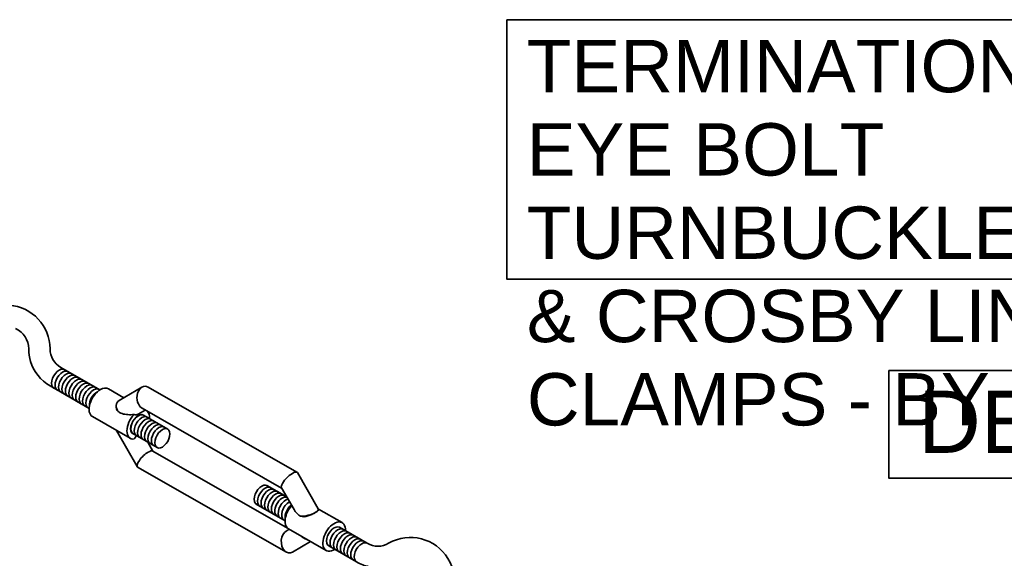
# Model space of a CAD drawing. Header units: inches. Extents: x 302 to 12790, y 497 to 13325.
# Tile 29 of 30: x 7328 to 7709, y 10969 to 11177. Entities that reach past the tile are written whole.
import ezdxf

# ---------------------------------------------------------------- set-up
doc = ezdxf.new("R2010")
doc.units = ezdxf.units.IN
doc.header["$MEASUREMENT"] = 0
doc.layers.add('E-DETL-MAST', color=253, linetype='Continuous', lineweight=35)
doc.styles.get("Standard").update_dxf_attribs({"font": 'arial.ttf'})

msp = doc.modelspace()

# ---------------------------------------------------------------- linework, layer by layer
at = {"layer": 'E-DETL-MAST', "ltscale": 3425}
for p, q in [((7368.56679, 11030.5865), (7362.5543, 11034.03512)), ((7366.75958, 11029.5295), (7375.53468, 11034.66188)), ((7377.96367, 11034.67216), (7435.47813, 11001.7726)), ((7365.56809, 11027.26322), (7365.56809, 11027.45231)), ((7374.11249, 11024.2456), (7376.78666, 11025.80967)), ((7375.56919, 11026.50798), (7429.53398, 10995.64443)), ((7371.00508, 11014.88156), (7356.37983, 11023.27025)), ((7376.15047, 11023.85228), (7385.48747, 11018.46156)), ((7373.68025, 11003.94244), (7365.62607, 11017.89254)), ((7372.03415, 11016.6757), (7381.35403, 11011.30223)), ((7379.79151, 11009.90397), (7377.80567, 11013.34352)), ((7431.76281, 10980.18384), (7379.6855, 11009.96478)), ((7431.36182, 10970.87625), (7373.84736, 11003.7758)), ((7435.64524, 11001.60597), (7443.69942, 10987.65587)), ((7423.86509, 10996.62435), (7431.51982, 10992.20489)), ((7429.47287, 10995.75027), (7434.33312, 10987.33216)), ((7419.74877, 10989.44778), (7430.85163, 10983.03754)), ((7452.94565, 10982.27815), (7443.74121, 10987.55761)), ((7443.75739, 10987.43952), (7443.75739, 10987.25042)), ((7432.48522, 10979.70738), (7431.32731, 10979.03015)), ((7446.77118, 10971.51329), (7432.14594, 10979.90198)), ((7440.7587, 10974.96191), (7433.7908, 10970.88653))]:
    msp.add_line(p, q, dxfattribs=at)
for points in [[(7516.62114, 11176.67374), (7848.08214, 11176.67374), (7848.08214, 11076.32739), (7516.62114, 11076.32739)], [(7664.27119, 11041.05311), (7819.26712, 11041.05311), (7819.26712, 10999.52207), (7664.27119, 10999.52207)]]:
    msp.add_lwpolyline(points, close=True, dxfattribs=at)
for points, format in [([(7332.83423, 11063.60556, 0, 6.00383, 0), (7344.39675, 11075.16808, 0, 0, 0), (7402.49902, 11133.27035, 0, 0, 0), (7516.62114, 11133.27035, 0, 0, 0)], "xyseb"), ([(7418.82655, 11007.76364, 0, 6.00383, 0), (7426.52693, 11021.1011, 0, 0, 0), (7459.00093, 11077.3477, 0, 0, 0), (7516.62114, 11077.3477, 0, 0, 0)], "xyseb"), ([(7577.90741, 10935.48676, 0, 6.00383, 0), (7588.75763, 10946.33698, 0, 0, 0), (7627.44055, 10985.01991, 0, 0, 0), (7627.44055, 11070.09342, 0, 0, 0), (7627.44055, 10985.01991, 0, 0, 0), (7629.18738, 10916.61764, 6.00383, 0, 0), (7628.42348, 10904.15455, 0, 0, 0)], "xyseb"), ([(7359.20563, 11033.57651), (7344.13461, 11042.27777, -0.267949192), (7340.00117, 11049.43709, 0.393953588), (7324.2524, 11066.32306, 0.393953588)], "xyb"), ([(7331.7343, 11049.43709, 0.293210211), (7326.68378, 11057.30911, 0.293210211)], "xyb"), ([(7355.08568, 11026.4094), (7340.00117, 11035.11844, -0.189270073), (7332.46772, 11044.56734)], "xyb"), ([(7451.92514, 10980.47538), (7462.6393, 10974.28956, 0.267949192), (7470.90618, 10974.28956, -0.977192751), (7488.50032, 10945.37705, -0.973655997)], "xyb"), ([(7447.7917, 10973.31606), (7458.50586, 10967.13023, 0.079814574), (7463.40676, 10965.26138, 0.079814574)], "xyb")]:
    msp.add_lwpolyline(points, format=format, dxfattribs=at)
msp.add_lwpolyline([(7355.07219, 11026.41718), (7340.00117, 11035.11844)], dxfattribs=at)
msp.add_arc((7346.8166, 11049.21849), 15.08389, 179.1696247, 197.9599868, dxfattribs=at)
for centre, start_param, end_param in [((7343.53194, 11037.85284), 0, 3.141592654), ((7344.85986, 11037.08616), 0, 3.141592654), ((7346.18779, 11036.31948), 0, 3.141592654), ((7347.51572, 11035.5528), 0, 3.141592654), ((7348.84365, 11034.78612), 0, 3.141592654), ((7350.17157, 11034.01944), 0, 3.141592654), ((7351.4995, 11033.25276), 0, 3.141592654), ((7352.82743, 11032.48608), 0, 3.141592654), ((7354.15536, 11031.7194), 0, 3.141592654), ((7355.48329, 11030.95272), 0, 3.141592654), ((7356.81121, 11030.18604), 0, 3.141592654), ((7358.13914, 11029.41936), 0.73116676, 2.423772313), ((7374.08215, 11020.26985), 0, 3.141592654), ((7374.12526, 11020.24865), 0, 3.141592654), ((7375.45319, 11019.48197), 0, 3.141592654), ((7376.78111, 11018.71529), 0, 3.141592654), ((7378.10904, 11017.94861), 0, 3.141592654), ((7379.43697, 11017.18193), 0, 3.141592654), ((7380.7649, 11016.41525), 0, 3.141592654), ((7382.09283, 11015.64857), 0, 3.141592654), ((7383.42075, 11014.88189), 0, 3.141592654), ((7421.83988, 10993.02072), 0, 3.141592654), ((7423.16781, 10992.25404), 0, 3.141592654), ((7424.49573, 10991.48736), 0, 3.141592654), ((7425.82366, 10990.72068), 0, 3.141592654), ((7427.15159, 10989.954), 0, 3.141592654), ((7428.47952, 10989.18732), 0, 3.141592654), ((7429.80744, 10988.42065), 0.141811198, 3.141592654), ((7431.13537, 10987.65397), 0.485785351, 3.141592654), ((7432.4633, 10986.88729), 0.739137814, 3.141592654), ((7433.79123, 10986.12061), 0.960130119, 2.557554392), ((7449.85842, 10976.89572), 0, 3.141592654), ((7451.18635, 10976.12904), 0, 3.141592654), ((7452.51427, 10975.36236), 0, 3.141592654), ((7453.8422, 10974.59568), 0, 3.141592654), ((7455.17013, 10973.829), 0, 3.141592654), ((7456.49806, 10973.06232), 0, 3.141592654), ((7457.82598, 10972.29564), 0, 3.141592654), ((7459.15391, 10971.52897), 0, 3.141592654), ((7460.48184, 10970.76229), 0, 3.141592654)]:
    msp.add_ellipse(centre, major_axis=(2.06672, 3.57966), ratio=0.577350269, start_param=start_param, end_param=end_param, dxfattribs=at)
at = {"layer": 'E-DETL-MAST', "ltscale": 3425, "extrusion": (0, 0, -1)}
for centre, major_axis, ratio, start_param, end_param in [((7359.46707, 11028.65268), (3.08724, 5.38243), 0.579227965, 3.141592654, 5.502689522), ((7359.46707, 11028.65268), (3.08724, 5.38243), 0.579227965, -0.780495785, 0), ((7376.76643, 11030.59007), (-0.01868, 4.41469), 0.717150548, 3.535290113, 6.676882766), ((7369.70474, 11026.45983), (-3.8272, 2.1953), 0.715088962, -1.088755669, 0.389249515), ((7374.09231, 11020.26399), (3.08724, 5.38243), 0.579227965, 0.131869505, 0.842711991), ((7374.09231, 11020.26399), (3.08724, 5.38243), 0.579227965, 2.731532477, 5.132253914), ((7374.09231, 11029.02603), (1.33268, 5.03024), 0.517633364, 2.661638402, 3.242581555), ((7369.70474, 11019.10137), (4.12213, 1.10453), 0.31349817, 2.53544448, 3.136911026), ((7383.42075, 11014.88189), (2.06672, 3.57966), 0.577350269, 0, 3.141592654), ((7374.09231, 11011.50195), (1.33268, 5.03024), 0.517633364, -1.047099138, -0.68295761), ((7376.76643, 11006.87029), (3.01383, 3.0224), 0.320898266, -0.866752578, -0.086256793), ((7376.76643, 11006.87029), (3.01383, 3.0224), 0.320898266, 3.055335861, 5.41643273), ((7432.55906, 10998.67812), (3.01383, 3.0224), 0.320898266, 3.227849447, 6.3694421), ((7435.23318, 10985.28442), (3.08724, 5.38243), 0.579227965, 3.141592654, 5.080273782), ((7439.62075, 10986.44704), (4.12213, 1.10453), 0.31349817, -0.083805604, 0.869203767), ((7439.62075, 10986.44704), (4.12213, 1.10453), 0.31349817, 0.869203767, 2.354108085), ((7449.85842, 10976.89572), (3.08724, 5.38243), 0.579227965, 8.584661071, 13.409771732), ((7432.55906, 10974.95834), (-0.01868, 4.41469), 0.717150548, 2.747895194, 5.889487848), ((7439.62075, 10979.08858), (-3.8272, 2.1953), 0.715088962, 4.411626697, 5.013093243)]:
    msp.add_ellipse(centre, major_axis=major_axis, ratio=ratio, start_param=start_param, end_param=end_param, dxfattribs=at)
at = {"layer": 'E-DETL-MAST', "ltscale": 3425}
for points, knots in [([(7366.53954, 11025.05261), (7366.26234, 11025.26845), (7366.03446, 11025.56335), (7365.66647, 11026.32451), (7365.56809, 11026.81379), (7365.56809, 11027.26322)], [0.0213549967, 0.0213549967, 0.0213549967, 0.0213549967, 0.098631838, 0.098631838, 0.197263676, 0.197263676, 0.197263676, 0.197263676]), ([(7372.50392, 11024.09097), (7372.06924, 11024.03884), (7371.63894, 11024.01113), (7370.48616, 11023.9818), (7369.68605, 11024.02522), (7368.17467, 11024.28411), (7367.46185, 11024.50009), (7366.87402, 11024.83726), (7366.76054, 11024.90234), (7366.64825, 11024.97398), (7366.53954, 11025.05261)], [-0.3767269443, -0.3767269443, -0.3767269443, -0.3767269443, -0.3014478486, -0.3014478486, -0.1507239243, -0.1507239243, 0, 0, 0, 0.029094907, 0.029094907, 0.029094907, 0.029094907]), ([(7434.33316, 10987.33201), (7434.5295, 10986.99189), (7434.75954, 10986.65561), (7435.47394, 10985.77222), (7436.01354, 10985.26984), (7436.7145, 10984.86779), (7436.83343, 10984.80676), (7436.95741, 10984.75197)], [-1.0441994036, -1.0441994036, -1.0441994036, -1.0441994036, -0.9600993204, -0.9600993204, -0.809375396, -0.809375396, -0.7803685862, -0.7803685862, -0.7803685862, -0.7803685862]), ([(7442.5458, 10986.17288), (7442.92624, 10986.39109), (7443.2453, 10986.6022), (7443.66026, 10986.9645), (7443.75739, 10987.11758), (7443.75739, 10987.25042)], [1.1770715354, 1.1770715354, 1.1770715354, 1.1770715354, 1.2746182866, 1.2746182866, 1.3721650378, 1.3721650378, 1.3721650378, 1.3721650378]), ([(7436.95741, 10984.75197), (7437.28685, 10984.61985), (7437.66498, 10984.56716), (7438.56993, 10984.59819), (7439.11188, 10984.72019), (7440.12402, 10985.03356), (7440.66843, 10985.24846), (7441.68905, 10985.70957), (7442.16536, 10985.95467), (7442.5458, 10986.17288)], [0.8060693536, 0.8060693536, 0.8060693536, 0.8060693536, 0.8833461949, 0.8833461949, 0.9819780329, 0.9819780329, 1.0795247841, 1.0795247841, 1.1770715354, 1.1770715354, 1.1770715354, 1.1770715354])]:
    msp.add_open_spline(points, degree=3, knots=knots, dxfattribs=at)

# ---------------------------------------------------------------- texts
msp.add_text('DETAIL "M"', height=24.01531, dxfattribs=at).set_placement((7675.62306, 11009.25635))
at = {"layer": 'E-DETL-MAST', "insert": (7524.34249, 11168.86073), "char_height": 20.2260093, "width": 318.6856664, "attachment_point": 1, "line_spacing_factor": 0.954919}
msp.add_mtext('TERMINATION KIT - EYE BOLT TURNBUCKLE, CLEVIS, & CROSBY LINE CLAMPS - BY OTHERS', dxfattribs=at)

doc.saveas('drawing.dxf')
